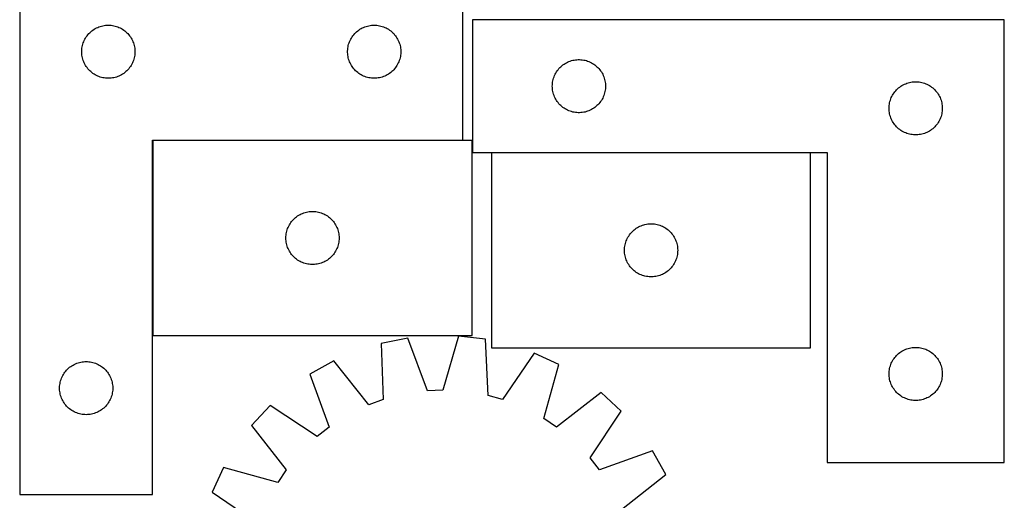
# Model space of a CAD drawing. Header units: millimetres. Extents: x 7 to 1493, y 7 to 2993.
# Tile 6 of 13: x 7 to 562, y 2411 to 2682. Entities that reach past the tile are written whole.
import ezdxf

# ---------------------------------------------------------------- set-up
doc = ezdxf.new("R2010")
doc.units = ezdxf.units.MM
doc.layers.add('COMMON', color=5, linetype='CONTINUOUS', true_color=0x0000ff)
doc.layers.add('CUT', color=7, linetype='CONTINUOUS', true_color=0x000000)

msp = doc.modelspace()

# ---------------------------------------------------------------- linework, layer by layer
at = {"layer": 'COMMON'}
for p, q in [((81.739088, 2613.675116), (81.739088, 2503.675116)), ((256.639088, 2613.775117), (81.839089, 2613.775117)), ((452.870665, 2606.811445), (272.870665, 2606.811445))]:
    msp.add_line(p, q, dxfattribs=at)
at = {"layer": 'CUT'}
for p, q in [((6.639088, 2713.875117), (6.639088, 2413.875117)), ((256.639088, 2613.875117), (256.639088, 2713.875117)), ((49.932681, 2677.292423), (50.632279, 2677.61987)), ((50.632279, 2677.61987), (51.347807, 2677.910869)), ((51.347807, 2677.910869), (52.077365, 2678.164647)), ((52.077365, 2678.164647), (52.819021, 2678.380533)), ((52.819021, 2678.380533), (53.570807, 2678.557952)), ((53.570807, 2678.557952), (54.330729, 2678.696435)), ((54.330729, 2678.696435), (55.096773, 2678.795615)), ((55.096773, 2678.795615), (55.866907, 2678.855228)), ((55.866907, 2678.855228), (56.639088, 2678.875117)), ((56.639088, 2678.875117), (57.411269, 2678.855228)), ((57.411269, 2678.855228), (58.181403, 2678.795615)), ((58.181403, 2678.795615), (58.947446, 2678.696435)), ((58.947446, 2678.696435), (59.707369, 2678.557952)), ((59.707369, 2678.557952), (60.459155, 2678.380533)), ((60.459155, 2678.380533), (61.20081, 2678.164647)), ((61.20081, 2678.164647), (61.930369, 2677.910869)), ((61.930369, 2677.910869), (62.645896, 2677.61987)), ((62.645896, 2677.61987), (63.345495, 2677.292423)), ((199.932681, 2677.292423), (200.632279, 2677.61987)), ((200.632279, 2677.61987), (201.347807, 2677.910869)), ((201.347807, 2677.910869), (202.077365, 2678.164647)), ((202.077365, 2678.164647), (202.819021, 2678.380533)), ((202.819021, 2678.380533), (203.570807, 2678.557952)), ((203.570807, 2678.557952), (204.330729, 2678.696435)), ((204.330729, 2678.696435), (205.096773, 2678.795615)), ((205.096773, 2678.795615), (205.866907, 2678.855228)), ((205.866907, 2678.855228), (206.639088, 2678.875117)), ((206.639088, 2678.875117), (207.411269, 2678.855228)), ((207.411269, 2678.855228), (208.181403, 2678.795615)), ((208.181403, 2678.795615), (208.947446, 2678.696435)), ((208.947446, 2678.696435), (209.707369, 2678.557952)), ((209.707369, 2678.557952), (210.459155, 2678.380533)), ((210.459155, 2678.380533), (211.20081, 2678.164647)), ((211.20081, 2678.164647), (211.930369, 2677.910869)), ((211.930369, 2677.910869), (212.645896, 2677.61987)), ((212.645896, 2677.61987), (213.345495, 2677.292423)), ((562.143976, 2681.911445), (262.143976, 2681.911445)), ((262.143976, 2681.911445), (262.143976, 2606.911445)), ((562.143976, 2431.911445), (562.143976, 2681.911445)), ((43.779368, 2671.597009), (44.193933, 2672.248773)), ((44.193933, 2672.248773), (44.641499, 2672.878331)), ((44.641499, 2672.878331), (45.120881, 2673.484014)), ((45.120881, 2673.484014), (45.630807, 2674.064217)), ((45.630807, 2674.064217), (46.169926, 2674.6174)), ((46.169926, 2674.6174), (46.736806, 2675.142096)), ((46.736806, 2675.142096), (47.329946, 2675.636914)), ((47.329946, 2675.636914), (47.947771, 2676.100542)), ((47.947771, 2676.100542), (48.588645, 2676.53175)), ((48.588645, 2676.53175), (49.250867, 2676.929395)), ((49.250867, 2676.929395), (49.932681, 2677.292423)), ((63.345495, 2677.292423), (64.027309, 2676.929395)), ((64.027309, 2676.929395), (64.689531, 2676.53175)), ((64.689531, 2676.53175), (65.330404, 2676.100542)), ((65.330404, 2676.100542), (65.94823, 2675.636914)), ((65.94823, 2675.636914), (66.54137, 2675.142096)), ((66.54137, 2675.142096), (67.10825, 2674.6174)), ((67.10825, 2674.6174), (67.647368, 2674.064217)), ((67.647368, 2674.064217), (68.157295, 2673.484014)), ((68.157295, 2673.484014), (68.636677, 2672.878331)), ((68.636677, 2672.878331), (69.084243, 2672.248773)), ((69.084243, 2672.248773), (69.498807, 2671.597009)), ((193.779368, 2671.597009), (194.193933, 2672.248773)), ((194.193933, 2672.248773), (194.641499, 2672.878331)), ((194.641499, 2672.878331), (195.120881, 2673.484014)), ((195.120881, 2673.484014), (195.630807, 2674.064217)), ((195.630807, 2674.064217), (196.169926, 2674.6174)), ((196.169926, 2674.6174), (196.736806, 2675.142096)), ((196.736806, 2675.142096), (197.329946, 2675.636914)), ((197.329946, 2675.636914), (197.947771, 2676.100542)), ((197.947771, 2676.100542), (198.588645, 2676.53175)), ((198.588645, 2676.53175), (199.250867, 2676.929395)), ((199.250867, 2676.929395), (199.932681, 2677.292423)), ((213.345495, 2677.292423), (214.027309, 2676.929395)), ((214.027309, 2676.929395), (214.689531, 2676.53175)), ((214.689531, 2676.53175), (215.330404, 2676.100542)), ((215.330404, 2676.100542), (215.94823, 2675.636914)), ((215.94823, 2675.636914), (216.54137, 2675.142096)), ((216.54137, 2675.142096), (217.10825, 2674.6174)), ((217.10825, 2674.6174), (217.647368, 2674.064217)), ((217.647368, 2674.064217), (218.157295, 2673.484014)), ((218.157295, 2673.484014), (218.636677, 2672.878331)), ((218.636677, 2672.878331), (219.084243, 2672.248773)), ((219.084243, 2672.248773), (219.498807, 2671.597009)), ((41.763248, 2665.801092), (41.882119, 2666.564328)), ((41.882119, 2666.564328), (42.040122, 2667.320433)), ((42.040122, 2667.320433), (42.23684, 2668.067401)), ((42.23684, 2668.067401), (42.471749, 2668.803253)), ((42.471749, 2668.803253), (42.744228, 2669.526035)), ((42.744228, 2669.526035), (43.053554, 2670.233833)), ((43.053554, 2670.233833), (43.398906, 2670.924768)), ((43.398906, 2670.924768), (43.779368, 2671.597009)), ((69.498807, 2671.597009), (69.87927, 2670.924768)), ((69.87927, 2670.924768), (70.224622, 2670.233833)), ((70.224622, 2670.233833), (70.533947, 2669.526035)), ((70.533947, 2669.526035), (70.806426, 2668.803253)), ((70.806426, 2668.803253), (71.041336, 2668.067401)), ((71.041336, 2668.067401), (71.238053, 2667.320433)), ((71.238053, 2667.320433), (71.396057, 2666.564328)), ((71.396057, 2666.564328), (71.514928, 2665.801092)), ((191.763248, 2665.801092), (191.882119, 2666.564328)), ((191.882119, 2666.564328), (192.040122, 2667.320433)), ((192.040122, 2667.320433), (192.23684, 2668.067401)), ((192.23684, 2668.067401), (192.471749, 2668.803253)), ((192.471749, 2668.803253), (192.744228, 2669.526035)), ((192.744228, 2669.526035), (193.053554, 2670.233833)), ((193.053554, 2670.233833), (193.398906, 2670.924768)), ((193.398906, 2670.924768), (193.779368, 2671.597009)), ((219.498807, 2671.597009), (219.87927, 2670.924768)), ((219.87927, 2670.924768), (220.224622, 2670.233833)), ((220.224622, 2670.233833), (220.533947, 2669.526035)), ((220.533947, 2669.526035), (220.806426, 2668.803253)), ((220.806426, 2668.803253), (221.041336, 2668.067401)), ((221.041336, 2668.067401), (221.238053, 2667.320433)), ((221.238053, 2667.320433), (221.396057, 2666.564328)), ((221.396057, 2666.564328), (221.514928, 2665.801092)), ((41.644061, 2664.261335), (41.683825, 2665.032749)), ((41.644061, 2663.488898), (41.644061, 2664.261335)), ((41.683825, 2662.717485), (41.644061, 2663.488898)), ((41.683825, 2665.032749), (41.763248, 2665.801092)), ((41.763248, 2661.949141), (41.683825, 2662.717485)), ((41.882119, 2661.185905), (41.763248, 2661.949141)), ((42.040122, 2660.429801), (41.882119, 2661.185905)), ((71.396057, 2661.185905), (71.238053, 2660.429801)), ((71.514928, 2661.949141), (71.396057, 2661.185905)), ((71.514928, 2665.801092), (71.594351, 2665.032749)), ((71.594351, 2662.717485), (71.514928, 2661.949141)), ((71.594351, 2665.032749), (71.634115, 2664.261335)), ((71.634115, 2663.488898), (71.594351, 2662.717485)), ((71.634115, 2664.261335), (71.634115, 2663.488898)), ((191.644061, 2664.261335), (191.683825, 2665.032749)), ((191.644061, 2663.488898), (191.644061, 2664.261335)), ((191.683825, 2662.717485), (191.644061, 2663.488898)), ((191.683825, 2665.032749), (191.763248, 2665.801092)), ((191.763248, 2661.949141), (191.683825, 2662.717485)), ((191.882119, 2661.185905), (191.763248, 2661.949141)), ((192.040122, 2660.429801), (191.882119, 2661.185905)), ((221.396057, 2661.185905), (221.238053, 2660.429801)), ((221.514928, 2661.949141), (221.396057, 2661.185905)), ((221.514928, 2665.801092), (221.594351, 2665.032749)), ((221.594351, 2662.717485), (221.514928, 2661.949141)), ((221.594351, 2665.032749), (221.634115, 2664.261335)), ((221.634115, 2663.488898), (221.594351, 2662.717485)), ((221.634115, 2664.261335), (221.634115, 2663.488898)), ((42.23684, 2659.682832), (42.040122, 2660.429801)), ((42.471749, 2658.946981), (42.23684, 2659.682832)), ((42.744228, 2658.224198), (42.471749, 2658.946981)), ((43.053554, 2657.516401), (42.744228, 2658.224198)), ((43.398906, 2656.825466), (43.053554, 2657.516401)), ((43.779368, 2656.153225), (43.398906, 2656.825466)), ((44.193933, 2655.501461), (43.779368, 2656.153225)), ((44.641499, 2654.871903), (44.193933, 2655.501461)), ((69.084243, 2655.501461), (68.636677, 2654.871903)), ((69.498807, 2656.153225), (69.084243, 2655.501461)), ((69.87927, 2656.825466), (69.498807, 2656.153225)), ((70.224622, 2657.516401), (69.87927, 2656.825466)), ((70.533947, 2658.224198), (70.224622, 2657.516401)), ((70.806426, 2658.946981), (70.533947, 2658.224198)), ((71.041336, 2659.682832), (70.806426, 2658.946981)), ((71.238053, 2660.429801), (71.041336, 2659.682832)), ((192.23684, 2659.682832), (192.040122, 2660.429801)), ((192.471749, 2658.946981), (192.23684, 2659.682832)), ((192.744228, 2658.224198), (192.471749, 2658.946981)), ((193.053554, 2657.516401), (192.744228, 2658.224198)), ((193.398906, 2656.825466), (193.053554, 2657.516401)), ((193.779368, 2656.153225), (193.398906, 2656.825466)), ((194.193933, 2655.501461), (193.779368, 2656.153225)), ((194.641499, 2654.871903), (194.193933, 2655.501461)), ((219.084243, 2655.501461), (218.636677, 2654.871903)), ((219.498807, 2656.153225), (219.084243, 2655.501461)), ((219.87927, 2656.825466), (219.498807, 2656.153225)), ((220.224622, 2657.516401), (219.87927, 2656.825466)), ((220.533947, 2658.224198), (220.224622, 2657.516401)), ((220.806426, 2658.946981), (220.533947, 2658.224198)), ((221.041336, 2659.682832), (220.806426, 2658.946981)), ((221.238053, 2660.429801), (221.041336, 2659.682832)), ((311.401693, 2654.880607), (311.954876, 2655.419725)), ((311.954876, 2655.419725), (312.535078, 2655.929651)), ((312.535078, 2655.929651), (313.140762, 2656.409033)), ((313.140762, 2656.409033), (313.77032, 2656.8566)), ((313.77032, 2656.8566), (314.422084, 2657.271164)), ((314.422084, 2657.271164), (315.094325, 2657.651627)), ((315.094325, 2657.651627), (315.78526, 2657.996979)), ((315.78526, 2657.996979), (316.493058, 2658.306304)), ((316.493058, 2658.306304), (317.21584, 2658.578783)), ((317.21584, 2658.578783), (317.951691, 2658.813693)), ((317.951691, 2658.813693), (318.69866, 2659.01041)), ((318.69866, 2659.01041), (319.454765, 2659.168414)), ((319.454765, 2659.168414), (320.218001, 2659.287285)), ((320.218001, 2659.287285), (320.986344, 2659.366708)), ((320.986344, 2659.366708), (321.757757, 2659.406472)), ((321.757757, 2659.406472), (322.530195, 2659.406472)), ((322.530195, 2659.406472), (323.301608, 2659.366708)), ((323.301608, 2659.366708), (324.069951, 2659.287285)), ((324.069951, 2659.287285), (324.833187, 2659.168414)), ((324.833187, 2659.168414), (325.589292, 2659.01041)), ((325.589292, 2659.01041), (326.33626, 2658.813693)), ((326.33626, 2658.813693), (327.072112, 2658.578783)), ((327.072112, 2658.578783), (327.794894, 2658.306304)), ((327.794894, 2658.306304), (328.502692, 2657.996979)), ((328.502692, 2657.996979), (329.193627, 2657.651627)), ((329.193627, 2657.651627), (329.865868, 2657.271164)), ((329.865868, 2657.271164), (330.517632, 2656.8566)), ((330.517632, 2656.8566), (331.14719, 2656.409033)), ((331.14719, 2656.409033), (331.752874, 2655.929651)), ((331.752874, 2655.929651), (332.333076, 2655.419725)), ((332.333076, 2655.419725), (332.886259, 2654.880607)), ((45.120881, 2654.266219), (44.641499, 2654.871903)), ((45.630807, 2653.686017), (45.120881, 2654.266219)), ((46.169926, 2653.132834), (45.630807, 2653.686017)), ((46.736806, 2652.608138), (46.169926, 2653.132834)), ((47.329946, 2652.11332), (46.736806, 2652.608138)), ((47.947771, 2651.649692), (47.329946, 2652.11332)), ((48.588645, 2651.218483), (47.947771, 2651.649692)), ((49.250867, 2650.820838), (48.588645, 2651.218483)), ((49.932681, 2650.457811), (49.250867, 2650.820838)), ((50.632279, 2650.130363), (49.932681, 2650.457811)), ((51.347807, 2649.839364), (50.632279, 2650.130363)), ((52.077365, 2649.585586), (51.347807, 2649.839364)), ((61.930369, 2649.839364), (61.20081, 2649.585586)), ((62.645896, 2650.130363), (61.930369, 2649.839364)), ((63.345495, 2650.457811), (62.645896, 2650.130363)), ((64.027309, 2650.820838), (63.345495, 2650.457811)), ((64.689531, 2651.218483), (64.027309, 2650.820838)), ((65.330404, 2651.649692), (64.689531, 2651.218483)), ((65.94823, 2652.11332), (65.330404, 2651.649692)), ((66.54137, 2652.608138), (65.94823, 2652.11332)), ((67.10825, 2653.132834), (66.54137, 2652.608138)), ((67.647368, 2653.686017), (67.10825, 2653.132834)), ((68.157295, 2654.266219), (67.647368, 2653.686017)), ((68.636677, 2654.871903), (68.157295, 2654.266219)), ((195.120881, 2654.266219), (194.641499, 2654.871903)), ((195.630807, 2653.686017), (195.120881, 2654.266219)), ((196.169926, 2653.132834), (195.630807, 2653.686017)), ((196.736806, 2652.608138), (196.169926, 2653.132834)), ((197.329946, 2652.11332), (196.736806, 2652.608138)), ((197.947771, 2651.649692), (197.329946, 2652.11332)), ((198.588645, 2651.218483), (197.947771, 2651.649692)), ((199.250867, 2650.820838), (198.588645, 2651.218483)), ((199.932681, 2650.457811), (199.250867, 2650.820838)), ((200.632279, 2650.130363), (199.932681, 2650.457811)), ((201.347807, 2649.839364), (200.632279, 2650.130363)), ((202.077365, 2649.585586), (201.347807, 2649.839364)), ((211.930369, 2649.839364), (211.20081, 2649.585586)), ((212.645896, 2650.130363), (211.930369, 2649.839364)), ((213.345495, 2650.457811), (212.645896, 2650.130363)), ((214.027309, 2650.820838), (213.345495, 2650.457811)), ((214.689531, 2651.218483), (214.027309, 2650.820838)), ((215.330404, 2651.649692), (214.689531, 2651.218483)), ((215.94823, 2652.11332), (215.330404, 2651.649692)), ((216.54137, 2652.608138), (215.94823, 2652.11332)), ((217.10825, 2653.132834), (216.54137, 2652.608138)), ((217.647368, 2653.686017), (217.10825, 2653.132834)), ((218.157295, 2654.266219), (217.647368, 2653.686017)), ((218.636677, 2654.871903), (218.157295, 2654.266219)), ((308.108224, 2649.702726), (308.399222, 2650.418253)), ((308.399222, 2650.418253), (308.72667, 2651.117852)), ((308.72667, 2651.117852), (309.089697, 2651.799666)), ((309.089697, 2651.799666), (309.487343, 2652.461888)), ((309.487343, 2652.461888), (309.918551, 2653.102761)), ((309.918551, 2653.102761), (310.382179, 2653.720587)), ((310.382179, 2653.720587), (310.876997, 2654.313726)), ((310.876997, 2654.313726), (311.401693, 2654.880607)), ((332.886259, 2654.880607), (333.410955, 2654.313726)), ((333.410955, 2654.313726), (333.905773, 2653.720587)), ((333.905773, 2653.720587), (334.369401, 2653.102761)), ((334.369401, 2653.102761), (334.800609, 2652.461888)), ((334.800609, 2652.461888), (335.198255, 2651.799666)), ((335.198255, 2651.799666), (335.561282, 2651.117852)), ((335.561282, 2651.117852), (335.888729, 2650.418253)), ((335.888729, 2650.418253), (336.179728, 2649.702726)), ((52.819021, 2649.369701), (52.077365, 2649.585586)), ((53.570807, 2649.192282), (52.819021, 2649.369701)), ((54.330729, 2649.053798), (53.570807, 2649.192282)), ((55.096773, 2648.954619), (54.330729, 2649.053798)), ((55.866907, 2648.895005), (55.096773, 2648.954619)), ((56.639088, 2648.875117), (55.866907, 2648.895005)), ((57.411269, 2648.895005), (56.639088, 2648.875117)), ((58.181403, 2648.954619), (57.411269, 2648.895005)), ((58.947446, 2649.053798), (58.181403, 2648.954619)), ((59.707369, 2649.192282), (58.947446, 2649.053798)), ((60.459155, 2649.369701), (59.707369, 2649.192282)), ((61.20081, 2649.585586), (60.459155, 2649.369701)), ((202.819021, 2649.369701), (202.077365, 2649.585586)), ((203.570807, 2649.192282), (202.819021, 2649.369701)), ((204.330729, 2649.053798), (203.570807, 2649.192282)), ((205.096773, 2648.954619), (204.330729, 2649.053798)), ((205.866907, 2648.895005), (205.096773, 2648.954619)), ((206.639088, 2648.875117), (205.866907, 2648.895005)), ((207.411269, 2648.895005), (206.639088, 2648.875117)), ((208.181403, 2648.954619), (207.411269, 2648.895005)), ((208.947446, 2649.053798), (208.181403, 2648.954619)), ((209.707369, 2649.192282), (208.947446, 2649.053798)), ((210.459155, 2649.369701), (209.707369, 2649.192282)), ((211.20081, 2649.585586), (210.459155, 2649.369701)), ((307.143976, 2644.411445), (307.163865, 2645.183626)), ((307.163865, 2643.639263), (307.143976, 2644.411445)), ((307.163865, 2645.183626), (307.223478, 2645.95376)), ((307.223478, 2645.95376), (307.322657, 2646.719803)), ((307.322657, 2646.719803), (307.461141, 2647.479726)), ((307.461141, 2647.479726), (307.63856, 2648.231511)), ((307.63856, 2648.231511), (307.854445, 2648.973167)), ((307.854445, 2648.973167), (308.108224, 2649.702726)), ((336.179728, 2649.702726), (336.433507, 2648.973167)), ((336.433507, 2648.973167), (336.649392, 2648.231511)), ((336.649392, 2648.231511), (336.826811, 2647.479726)), ((336.826811, 2647.479726), (336.965294, 2646.719803)), ((336.965294, 2646.719803), (337.064474, 2645.95376)), ((337.064474, 2645.95376), (337.124087, 2645.183626)), ((337.124087, 2645.183626), (337.143976, 2644.411445)), ((337.143976, 2644.411445), (337.124087, 2643.639263)), ((503.140762, 2643.909033), (503.77032, 2644.3566)), ((503.77032, 2644.3566), (504.422084, 2644.771164)), ((504.422084, 2644.771164), (505.094325, 2645.151627)), ((505.094325, 2645.151627), (505.78526, 2645.496979)), ((505.78526, 2645.496979), (506.493058, 2645.806304)), ((506.493058, 2645.806304), (507.21584, 2646.078783)), ((507.21584, 2646.078783), (507.951691, 2646.313693)), ((507.951691, 2646.313693), (508.69866, 2646.51041)), ((508.69866, 2646.51041), (509.454765, 2646.668414)), ((509.454765, 2646.668414), (510.218001, 2646.787285)), ((510.218001, 2646.787285), (510.986344, 2646.866708)), ((510.986344, 2646.866708), (511.757757, 2646.906472)), ((511.757757, 2646.906472), (512.530195, 2646.906472)), ((512.530195, 2646.906472), (513.301608, 2646.866708)), ((513.301608, 2646.866708), (514.069951, 2646.787285)), ((514.069951, 2646.787285), (514.833187, 2646.668414)), ((514.833187, 2646.668414), (515.589292, 2646.51041)), ((515.589292, 2646.51041), (516.33626, 2646.313693)), ((516.33626, 2646.313693), (517.072112, 2646.078783)), ((517.072112, 2646.078783), (517.794894, 2645.806304)), ((517.794894, 2645.806304), (518.502692, 2645.496979)), ((518.502692, 2645.496979), (519.193627, 2645.151627)), ((519.193627, 2645.151627), (519.865868, 2644.771164)), ((519.865868, 2644.771164), (520.517632, 2644.3566)), ((520.517632, 2644.3566), (521.14719, 2643.909033)), ((307.223478, 2642.86913), (307.163865, 2643.639263)), ((307.322657, 2642.103086), (307.223478, 2642.86913)), ((307.461141, 2641.343164), (307.322657, 2642.103086)), ((307.63856, 2640.591378), (307.461141, 2641.343164)), ((307.854445, 2639.849722), (307.63856, 2640.591378)), ((308.108224, 2639.120163), (307.854445, 2639.849722)), ((308.399222, 2638.404636), (308.108224, 2639.120163)), ((336.179728, 2639.120163), (335.888729, 2638.404636)), ((336.433507, 2639.849722), (336.179728, 2639.120163)), ((336.649392, 2640.591378), (336.433507, 2639.849722)), ((336.826811, 2641.343164), (336.649392, 2640.591378)), ((336.965294, 2642.103086), (336.826811, 2641.343164)), ((337.064474, 2642.86913), (336.965294, 2642.103086)), ((337.124087, 2643.639263), (337.064474, 2642.86913)), ((498.72667, 2638.617852), (499.089697, 2639.299666)), ((499.089697, 2639.299666), (499.487343, 2639.961888)), ((499.487343, 2639.961888), (499.918551, 2640.602761)), ((499.918551, 2640.602761), (500.382179, 2641.220587)), ((500.382179, 2641.220587), (500.876997, 2641.813726)), ((500.876997, 2641.813726), (501.401693, 2642.380607)), ((501.401693, 2642.380607), (501.954876, 2642.919725)), ((501.954876, 2642.919725), (502.535078, 2643.429651)), ((502.535078, 2643.429651), (503.140762, 2643.909033)), ((521.14719, 2643.909033), (521.752874, 2643.429651)), ((521.752874, 2643.429651), (522.333076, 2642.919725)), ((522.333076, 2642.919725), (522.886259, 2642.380607)), ((522.886259, 2642.380607), (523.410955, 2641.813726)), ((523.410955, 2641.813726), (523.905773, 2641.220587)), ((523.905773, 2641.220587), (524.369401, 2640.602761)), ((524.369401, 2640.602761), (524.800609, 2639.961888)), ((524.800609, 2639.961888), (525.198255, 2639.299666)), ((525.198255, 2639.299666), (525.561282, 2638.617852)), ((308.72667, 2637.705038), (308.399222, 2638.404636)), ((309.089697, 2637.023224), (308.72667, 2637.705038)), ((309.487343, 2636.361002), (309.089697, 2637.023224)), ((309.918551, 2635.720128), (309.487343, 2636.361002)), ((310.382179, 2635.102302), (309.918551, 2635.720128)), ((310.876997, 2634.509163), (310.382179, 2635.102302)), ((311.401693, 2633.942282), (310.876997, 2634.509163)), ((311.954876, 2633.403164), (311.401693, 2633.942282)), ((312.535078, 2632.893238), (311.954876, 2633.403164)), ((332.333076, 2633.403164), (331.752874, 2632.893238)), ((332.886259, 2633.942282), (332.333076, 2633.403164)), ((333.410955, 2634.509163), (332.886259, 2633.942282)), ((333.905773, 2635.102302), (333.410955, 2634.509163)), ((334.369401, 2635.720128), (333.905773, 2635.102302)), ((334.800609, 2636.361002), (334.369401, 2635.720128)), ((335.198255, 2637.023224), (334.800609, 2636.361002)), ((335.561282, 2637.705038), (335.198255, 2637.023224)), ((335.888729, 2638.404636), (335.561282, 2637.705038)), ((497.163865, 2632.683626), (497.223478, 2633.45376)), ((497.223478, 2633.45376), (497.322657, 2634.219803)), ((497.322657, 2634.219803), (497.461141, 2634.979726)), ((497.461141, 2634.979726), (497.63856, 2635.731511)), ((497.63856, 2635.731511), (497.854445, 2636.473167)), ((497.854445, 2636.473167), (498.108224, 2637.202726)), ((498.108224, 2637.202726), (498.399222, 2637.918253)), ((498.399222, 2637.918253), (498.72667, 2638.617852)), ((525.561282, 2638.617852), (525.888729, 2637.918253)), ((525.888729, 2637.918253), (526.179728, 2637.202726)), ((526.179728, 2637.202726), (526.433507, 2636.473167)), ((526.433507, 2636.473167), (526.649392, 2635.731511)), ((526.649392, 2635.731511), (526.826811, 2634.979726)), ((526.826811, 2634.979726), (526.965294, 2634.219803)), ((526.965294, 2634.219803), (527.064474, 2633.45376)), ((527.064474, 2633.45376), (527.124087, 2632.683626)), ((313.140762, 2632.413856), (312.535078, 2632.893238)), ((313.77032, 2631.966289), (313.140762, 2632.413856)), ((314.422084, 2631.551725), (313.77032, 2631.966289)), ((315.094325, 2631.171263), (314.422084, 2631.551725)), ((315.78526, 2630.825911), (315.094325, 2631.171263)), ((316.493058, 2630.516585), (315.78526, 2630.825911)), ((317.21584, 2630.244106), (316.493058, 2630.516585)), ((317.951691, 2630.009197), (317.21584, 2630.244106)), ((318.69866, 2629.812479), (317.951691, 2630.009197)), ((319.454765, 2629.654475), (318.69866, 2629.812479)), ((320.218001, 2629.535605), (319.454765, 2629.654475)), ((320.986344, 2629.456182), (320.218001, 2629.535605)), ((321.757757, 2629.416418), (320.986344, 2629.456182)), ((322.530195, 2629.416418), (321.757757, 2629.416418)), ((323.301608, 2629.456182), (322.530195, 2629.416418)), ((324.069951, 2629.535605), (323.301608, 2629.456182)), ((324.833187, 2629.654475), (324.069951, 2629.535605)), ((325.589292, 2629.812479), (324.833187, 2629.654475)), ((326.33626, 2630.009197), (325.589292, 2629.812479)), ((327.072112, 2630.244106), (326.33626, 2630.009197)), ((327.794894, 2630.516585), (327.072112, 2630.244106)), ((328.502692, 2630.825911), (327.794894, 2630.516585)), ((329.193627, 2631.171263), (328.502692, 2630.825911)), ((329.865868, 2631.551725), (329.193627, 2631.171263)), ((330.517632, 2631.966289), (329.865868, 2631.551725)), ((331.14719, 2632.413856), (330.517632, 2631.966289)), ((331.752874, 2632.893238), (331.14719, 2632.413856)), ((497.143976, 2631.911445), (497.163865, 2632.683626)), ((497.163865, 2631.139263), (497.143976, 2631.911445)), ((497.223478, 2630.36913), (497.163865, 2631.139263)), ((497.322657, 2629.603086), (497.223478, 2630.36913)), ((497.461141, 2628.843164), (497.322657, 2629.603086)), ((497.63856, 2628.091378), (497.461141, 2628.843164)), ((497.854445, 2627.349722), (497.63856, 2628.091378)), ((526.649392, 2628.091378), (526.433507, 2627.349722)), ((526.826811, 2628.843164), (526.649392, 2628.091378)), ((526.965294, 2629.603086), (526.826811, 2628.843164)), ((527.064474, 2630.36913), (526.965294, 2629.603086)), ((527.124087, 2631.139263), (527.064474, 2630.36913)), ((527.124087, 2632.683626), (527.143976, 2631.911445)), ((527.143976, 2631.911445), (527.124087, 2631.139263)), ((498.108224, 2626.620163), (497.854445, 2627.349722)), ((498.399222, 2625.904636), (498.108224, 2626.620163)), ((498.72667, 2625.205038), (498.399222, 2625.904636)), ((499.089697, 2624.523224), (498.72667, 2625.205038)), ((499.487343, 2623.861002), (499.089697, 2624.523224)), ((499.918551, 2623.220128), (499.487343, 2623.861002)), ((500.382179, 2622.602302), (499.918551, 2623.220128)), ((500.876997, 2622.009163), (500.382179, 2622.602302)), ((501.401693, 2621.442282), (500.876997, 2622.009163)), ((523.410955, 2622.009163), (522.886259, 2621.442282)), ((523.905773, 2622.602302), (523.410955, 2622.009163)), ((524.369401, 2623.220128), (523.905773, 2622.602302)), ((524.800609, 2623.861002), (524.369401, 2623.220128)), ((525.198255, 2624.523224), (524.800609, 2623.861002)), ((525.561282, 2625.205038), (525.198255, 2624.523224)), ((525.888729, 2625.904636), (525.561282, 2625.205038)), ((526.179728, 2626.620163), (525.888729, 2625.904636)), ((526.433507, 2627.349722), (526.179728, 2626.620163)), ((501.954876, 2620.903164), (501.401693, 2621.442282)), ((502.535078, 2620.393238), (501.954876, 2620.903164)), ((503.140762, 2619.913856), (502.535078, 2620.393238)), ((503.77032, 2619.466289), (503.140762, 2619.913856)), ((504.422084, 2619.051725), (503.77032, 2619.466289)), ((505.094325, 2618.671263), (504.422084, 2619.051725)), ((505.78526, 2618.325911), (505.094325, 2618.671263)), ((506.493058, 2618.016585), (505.78526, 2618.325911)), ((507.21584, 2617.744106), (506.493058, 2618.016585)), ((507.951691, 2617.509197), (507.21584, 2617.744106)), ((508.69866, 2617.312479), (507.951691, 2617.509197)), ((509.454765, 2617.154475), (508.69866, 2617.312479)), ((510.218001, 2617.035605), (509.454765, 2617.154475)), ((510.986344, 2616.956182), (510.218001, 2617.035605)), ((511.757757, 2616.916418), (510.986344, 2616.956182)), ((512.530195, 2616.916418), (511.757757, 2616.916418)), ((513.301608, 2616.956182), (512.530195, 2616.916418)), ((514.069951, 2617.035605), (513.301608, 2616.956182)), ((514.833187, 2617.154475), (514.069951, 2617.035605)), ((515.589292, 2617.312479), (514.833187, 2617.154475)), ((516.33626, 2617.509197), (515.589292, 2617.312479)), ((517.072112, 2617.744106), (516.33626, 2617.509197)), ((517.794894, 2618.016585), (517.072112, 2617.744106)), ((518.502692, 2618.325911), (517.794894, 2618.016585)), ((519.193627, 2618.671263), (518.502692, 2618.325911)), ((519.865868, 2619.051725), (519.193627, 2618.671263)), ((520.517632, 2619.466289), (519.865868, 2619.051725)), ((521.14719, 2619.913856), (520.517632, 2619.466289)), ((521.752874, 2620.393238), (521.14719, 2619.913856)), ((522.333076, 2620.903164), (521.752874, 2620.393238)), ((522.886259, 2621.442282), (522.333076, 2620.903164)), ((81.639088, 2413.875117), (81.639088, 2613.875117)), ((81.639088, 2613.875117), (256.639088, 2613.875117)), ((261.839089, 2613.675116), (81.839089, 2613.675116)), ((81.839089, 2613.675116), (81.839089, 2503.675116)), ((261.839089, 2503.675116), (261.839089, 2613.675116)), ((262.143976, 2606.911445), (462.143976, 2606.911445)), ((452.870665, 2606.711444), (272.870665, 2606.711444)), ((272.870665, 2606.711444), (272.870665, 2496.711444)), ((452.870665, 2496.711444), (452.870665, 2606.711444)), ((462.143976, 2606.911445), (462.143976, 2431.911445)), ((164.789438, 2571.915298), (165.480373, 2572.26065)), ((165.480373, 2572.26065), (166.18817, 2572.569975)), ((166.18817, 2572.569975), (166.910953, 2572.842454)), ((166.910953, 2572.842454), (167.646804, 2573.077364)), ((167.646804, 2573.077364), (168.393773, 2573.274081)), ((168.393773, 2573.274081), (169.149877, 2573.432085)), ((169.149877, 2573.432085), (169.913114, 2573.550956)), ((169.913114, 2573.550956), (170.681457, 2573.630379)), ((170.681457, 2573.630379), (171.45287, 2573.670143)), ((171.45287, 2573.670143), (172.225308, 2573.670143)), ((172.225308, 2573.670143), (172.996721, 2573.630379)), ((172.996721, 2573.630379), (173.765064, 2573.550956)), ((173.765064, 2573.550956), (174.5283, 2573.432085)), ((174.5283, 2573.432085), (175.284405, 2573.274081)), ((175.284405, 2573.274081), (176.031373, 2573.077364)), ((176.031373, 2573.077364), (176.767225, 2572.842454)), ((176.767225, 2572.842454), (177.490007, 2572.569975)), ((177.490007, 2572.569975), (178.197805, 2572.26065)), ((178.197805, 2572.26065), (178.88874, 2571.915298)), ((158.78481, 2566.063337), (159.182455, 2566.725559)), ((159.182455, 2566.725559), (159.613664, 2567.366432)), ((159.613664, 2567.366432), (160.077292, 2567.984258)), ((160.077292, 2567.984258), (160.57211, 2568.577398)), ((160.57211, 2568.577398), (161.096806, 2569.144278)), ((161.096806, 2569.144278), (161.649989, 2569.683396)), ((161.649989, 2569.683396), (162.230191, 2570.193322)), ((162.230191, 2570.193322), (162.835875, 2570.672704)), ((162.835875, 2570.672704), (163.465433, 2571.120271)), ((163.465433, 2571.120271), (164.117197, 2571.534835)), ((164.117197, 2571.534835), (164.789438, 2571.915298)), ((178.88874, 2571.915298), (179.560981, 2571.534835)), ((179.560981, 2571.534835), (180.212745, 2571.120271)), ((180.212745, 2571.120271), (180.842303, 2570.672704)), ((180.842303, 2570.672704), (181.447987, 2570.193322)), ((181.447987, 2570.193322), (182.028189, 2569.683396)), ((182.028189, 2569.683396), (182.581372, 2569.144278)), ((182.581372, 2569.144278), (183.106068, 2568.577398)), ((183.106068, 2568.577398), (183.600886, 2567.984258)), ((183.600886, 2567.984258), (184.064514, 2567.366432)), ((184.064514, 2567.366432), (184.495722, 2566.725559)), ((184.495722, 2566.725559), (184.893367, 2566.063337)), ((359.425349, 2566.310409), (360.181454, 2566.468413)), ((360.181454, 2566.468413), (360.94469, 2566.587284)), ((360.94469, 2566.587284), (361.713033, 2566.666707)), ((361.713033, 2566.666707), (362.484446, 2566.706471)), ((362.484446, 2566.706471), (363.256884, 2566.706471)), ((363.256884, 2566.706471), (364.028297, 2566.666707)), ((364.028297, 2566.666707), (364.79664, 2566.587284)), ((364.79664, 2566.587284), (365.559877, 2566.468413)), ((365.559877, 2566.468413), (366.315981, 2566.310409)), ((156.918591, 2560.217431), (157.01777, 2560.983474)), ((157.01777, 2560.983474), (157.156254, 2561.743397)), ((157.156254, 2561.743397), (157.333673, 2562.495183)), ((157.333673, 2562.495183), (157.549558, 2563.236838)), ((157.549558, 2563.236838), (157.803337, 2563.966397)), ((157.803337, 2563.966397), (158.094335, 2564.681924)), ((158.094335, 2564.681924), (158.421783, 2565.381523)), ((158.421783, 2565.381523), (158.78481, 2566.063337)), ((184.893367, 2566.063337), (185.256395, 2565.381523)), ((185.256395, 2565.381523), (185.583842, 2564.681924)), ((185.583842, 2564.681924), (185.874841, 2563.966397)), ((185.874841, 2563.966397), (186.12862, 2563.236838)), ((186.12862, 2563.236838), (186.344505, 2562.495183)), ((186.344505, 2562.495183), (186.521924, 2561.743397)), ((186.521924, 2561.743397), (186.660407, 2560.983474)), ((186.660407, 2560.983474), (186.759587, 2560.217431)), ((350.64524, 2560.40276), (351.108868, 2561.020586)), ((351.108868, 2561.020586), (351.603686, 2561.613725)), ((351.603686, 2561.613725), (352.128382, 2562.180606)), ((352.128382, 2562.180606), (352.681565, 2562.719724)), ((352.681565, 2562.719724), (353.261767, 2563.22965)), ((353.261767, 2563.22965), (353.867451, 2563.709032)), ((353.867451, 2563.709032), (354.497009, 2564.156599)), ((354.497009, 2564.156599), (355.148773, 2564.571163)), ((355.148773, 2564.571163), (355.821014, 2564.951626)), ((355.821014, 2564.951626), (356.511949, 2565.296978)), ((356.511949, 2565.296978), (357.219747, 2565.606303)), ((357.219747, 2565.606303), (357.942529, 2565.878782)), ((357.942529, 2565.878782), (358.678381, 2566.113692)), ((358.678381, 2566.113692), (359.425349, 2566.310409)), ((366.315981, 2566.310409), (367.06295, 2566.113692)), ((367.06295, 2566.113692), (367.798801, 2565.878782)), ((367.798801, 2565.878782), (368.521584, 2565.606303)), ((368.521584, 2565.606303), (369.229381, 2565.296978)), ((369.229381, 2565.296978), (369.920316, 2564.951626)), ((369.920316, 2564.951626), (370.592557, 2564.571163)), ((370.592557, 2564.571163), (371.244321, 2564.156599)), ((371.244321, 2564.156599), (371.873879, 2563.709032)), ((371.873879, 2563.709032), (372.479563, 2563.22965)), ((372.479563, 2563.22965), (373.059765, 2562.719724)), ((373.059765, 2562.719724), (373.612948, 2562.180606)), ((373.612948, 2562.180606), (374.137644, 2561.613725)), ((374.137644, 2561.613725), (374.632462, 2561.020586)), ((374.632462, 2561.020586), (375.09609, 2560.40276)), ((156.839089, 2558.675116), (156.858977, 2559.447297)), ((156.858977, 2557.902934), (156.839089, 2558.675116)), ((156.858977, 2559.447297), (156.918591, 2560.217431)), ((156.918591, 2557.132801), (156.858977, 2557.902934)), ((157.01777, 2556.366757), (156.918591, 2557.132801)), ((157.156254, 2555.606835), (157.01777, 2556.366757)), ((157.333673, 2554.855049), (157.156254, 2555.606835)), ((186.521924, 2555.606835), (186.344505, 2554.855049)), ((186.660407, 2556.366757), (186.521924, 2555.606835)), ((186.759587, 2557.132801), (186.660407, 2556.366757)), ((186.759587, 2560.217431), (186.8192, 2559.447297)), ((186.8192, 2557.902934), (186.759587, 2557.132801)), ((186.8192, 2559.447297), (186.839089, 2558.675116)), ((186.839089, 2558.675116), (186.8192, 2557.902934)), ((348.18783, 2554.779725), (348.365249, 2555.53151)), ((348.365249, 2555.53151), (348.581134, 2556.273166)), ((348.581134, 2556.273166), (348.834913, 2557.002725)), ((348.834913, 2557.002725), (349.125912, 2557.718252)), ((349.125912, 2557.718252), (349.453359, 2558.417851)), ((349.453359, 2558.417851), (349.816387, 2559.099665)), ((349.816387, 2559.099665), (350.214032, 2559.761887)), ((350.214032, 2559.761887), (350.64524, 2560.40276)), ((375.09609, 2560.40276), (375.527299, 2559.761887)), ((375.527299, 2559.761887), (375.924944, 2559.099665)), ((375.924944, 2559.099665), (376.287971, 2558.417851)), ((376.287971, 2558.417851), (376.615419, 2557.718252)), ((376.615419, 2557.718252), (376.906417, 2557.002725)), ((376.906417, 2557.002725), (377.160196, 2556.273166)), ((377.160196, 2556.273166), (377.376081, 2555.53151)), ((377.376081, 2555.53151), (377.5535, 2554.779725)), ((157.549558, 2554.113393), (157.333673, 2554.855049)), ((157.803337, 2553.383834), (157.549558, 2554.113393)), ((158.094335, 2552.668307), (157.803337, 2553.383834)), ((158.421783, 2551.968709), (158.094335, 2552.668307)), ((158.78481, 2551.286895), (158.421783, 2551.968709)), ((159.182455, 2550.624673), (158.78481, 2551.286895)), ((159.613664, 2549.983799), (159.182455, 2550.624673)), ((160.077292, 2549.365974), (159.613664, 2549.983799)), ((184.064514, 2549.983799), (183.600886, 2549.365974)), ((184.495722, 2550.624673), (184.064514, 2549.983799)), ((184.893367, 2551.286895), (184.495722, 2550.624673)), ((185.256395, 2551.968709), (184.893367, 2551.286895)), ((185.583842, 2552.668307), (185.256395, 2551.968709)), ((185.874841, 2553.383834), (185.583842, 2552.668307)), ((186.12862, 2554.113393), (185.874841, 2553.383834)), ((186.344505, 2554.855049), (186.12862, 2554.113393)), ((347.870665, 2551.711444), (347.890554, 2552.483625)), ((347.890554, 2550.939262), (347.870665, 2551.711444)), ((347.890554, 2552.483625), (347.950167, 2553.253759)), ((347.950167, 2550.169129), (347.890554, 2550.939262)), ((347.950167, 2553.253759), (348.049347, 2554.019802)), ((348.049347, 2549.403085), (347.950167, 2550.169129)), ((348.049347, 2554.019802), (348.18783, 2554.779725)), ((377.5535, 2554.779725), (377.691984, 2554.019802)), ((377.691984, 2554.019802), (377.791163, 2553.253759)), ((377.791163, 2550.169129), (377.691984, 2549.403085)), ((377.791163, 2553.253759), (377.850777, 2552.483625)), ((377.850777, 2550.939262), (377.791163, 2550.169129)), ((377.850777, 2552.483625), (377.870665, 2551.711444)), ((377.870665, 2551.711444), (377.850777, 2550.939262)), ((160.57211, 2548.772834), (160.077292, 2549.365974)), ((161.096806, 2548.205953), (160.57211, 2548.772834)), ((161.649989, 2547.666835), (161.096806, 2548.205953)), ((162.230191, 2547.156909), (161.649989, 2547.666835)), ((162.835875, 2546.677527), (162.230191, 2547.156909)), ((163.465433, 2546.229961), (162.835875, 2546.677527)), ((164.117197, 2545.815396), (163.465433, 2546.229961)), ((164.789438, 2545.434934), (164.117197, 2545.815396)), ((165.480373, 2545.089582), (164.789438, 2545.434934)), ((166.18817, 2544.780256), (165.480373, 2545.089582)), ((166.910953, 2544.507777), (166.18817, 2544.780256)), ((167.646804, 2544.272868), (166.910953, 2544.507777)), ((168.393773, 2544.07615), (167.646804, 2544.272868)), ((176.031373, 2544.272868), (175.284405, 2544.07615)), ((176.767225, 2544.507777), (176.031373, 2544.272868)), ((177.490007, 2544.780256), (176.767225, 2544.507777)), ((178.197805, 2545.089582), (177.490007, 2544.780256)), ((178.88874, 2545.434934), (178.197805, 2545.089582)), ((179.560981, 2545.815396), (178.88874, 2545.434934)), ((180.212745, 2546.229961), (179.560981, 2545.815396)), ((180.842303, 2546.677527), (180.212745, 2546.229961)), ((181.447987, 2547.156909), (180.842303, 2546.677527)), ((182.028189, 2547.666835), (181.447987, 2547.156909)), ((182.581372, 2548.205953), (182.028189, 2547.666835)), ((183.106068, 2548.772834), (182.581372, 2548.205953)), ((183.600886, 2549.365974), (183.106068, 2548.772834)), ((348.18783, 2548.643163), (348.049347, 2549.403085)), ((348.365249, 2547.891377), (348.18783, 2548.643163)), ((348.581134, 2547.149721), (348.365249, 2547.891377)), ((348.834913, 2546.420162), (348.581134, 2547.149721)), ((349.125912, 2545.704635), (348.834913, 2546.420162)), ((349.453359, 2545.005037), (349.125912, 2545.704635)), ((349.816387, 2544.323223), (349.453359, 2545.005037)), ((350.214032, 2543.661001), (349.816387, 2544.323223)), ((375.924944, 2544.323223), (375.527299, 2543.661001)), ((376.287971, 2545.005037), (375.924944, 2544.323223)), ((376.615419, 2545.704635), (376.287971, 2545.005037)), ((376.906417, 2546.420162), (376.615419, 2545.704635)), ((377.160196, 2547.149721), (376.906417, 2546.420162)), ((377.376081, 2547.891377), (377.160196, 2547.149721)), ((377.5535, 2548.643163), (377.376081, 2547.891377)), ((377.691984, 2549.403085), (377.5535, 2548.643163)), ((169.149877, 2543.918147), (168.393773, 2544.07615)), ((169.913114, 2543.799276), (169.149877, 2543.918147)), ((170.681457, 2543.719853), (169.913114, 2543.799276)), ((171.45287, 2543.680089), (170.681457, 2543.719853)), ((172.225308, 2543.680089), (171.45287, 2543.680089)), ((172.996721, 2543.719853), (172.225308, 2543.680089)), ((173.765064, 2543.799276), (172.996721, 2543.719853)), ((174.5283, 2543.918147), (173.765064, 2543.799276)), ((175.284405, 2544.07615), (174.5283, 2543.918147)), ((350.64524, 2543.020127), (350.214032, 2543.661001)), ((351.108868, 2542.402301), (350.64524, 2543.020127)), ((351.603686, 2541.809162), (351.108868, 2542.402301)), ((352.128382, 2541.242281), (351.603686, 2541.809162)), ((352.681565, 2540.703163), (352.128382, 2541.242281)), ((353.261767, 2540.193237), (352.681565, 2540.703163)), ((353.867451, 2539.713855), (353.261767, 2540.193237)), ((354.497009, 2539.266288), (353.867451, 2539.713855)), ((355.148773, 2538.851724), (354.497009, 2539.266288)), ((355.821014, 2538.471262), (355.148773, 2538.851724)), ((370.592557, 2538.851724), (369.920316, 2538.471262)), ((371.244321, 2539.266288), (370.592557, 2538.851724)), ((371.873879, 2539.713855), (371.244321, 2539.266288)), ((372.479563, 2540.193237), (371.873879, 2539.713855)), ((373.059765, 2540.703163), (372.479563, 2540.193237)), ((373.612948, 2541.242281), (373.059765, 2540.703163)), ((374.137644, 2541.809162), (373.612948, 2541.242281)), ((374.632462, 2542.402301), (374.137644, 2541.809162)), ((375.09609, 2543.020127), (374.632462, 2542.402301)), ((375.527299, 2543.661001), (375.09609, 2543.020127)), ((356.511949, 2538.12591), (355.821014, 2538.471262)), ((357.219747, 2537.816584), (356.511949, 2538.12591)), ((357.942529, 2537.544105), (357.219747, 2537.816584)), ((358.678381, 2537.309196), (357.942529, 2537.544105)), ((359.425349, 2537.112478), (358.678381, 2537.309196)), ((360.181454, 2536.954474), (359.425349, 2537.112478)), ((360.94469, 2536.835604), (360.181454, 2536.954474)), ((361.713033, 2536.756181), (360.94469, 2536.835604)), ((362.484446, 2536.716417), (361.713033, 2536.756181)), ((363.256884, 2536.716417), (362.484446, 2536.716417)), ((364.028297, 2536.756181), (363.256884, 2536.716417)), ((364.79664, 2536.835604), (364.028297, 2536.756181)), ((365.559877, 2536.954474), (364.79664, 2536.835604)), ((366.315981, 2537.112478), (365.559877, 2536.954474)), ((367.06295, 2537.309196), (366.315981, 2537.112478)), ((367.798801, 2537.544105), (367.06295, 2537.309196)), ((368.521584, 2537.816584), (367.798801, 2537.544105)), ((369.229381, 2538.12591), (368.521584, 2537.816584)), ((369.920316, 2538.471262), (369.229381, 2538.12591)), ((81.839089, 2503.675116), (261.839089, 2503.675116)), ((225.653535, 2502.142761), (210.562659, 2499.143423)), ((236.807378, 2472.401098), (225.653535, 2502.142761)), ((254.170553, 2503.258784), (245.375164, 2472.736401)), ((269.449674, 2501.447987), (254.170553, 2503.258784)), ((270.866931, 2469.715258), (269.449674, 2501.447987)), ((210.562659, 2499.143423), (211.629682, 2467.396987)), ((272.870665, 2496.711444), (452.870665, 2496.711444)), ((503.140762, 2493.909033), (503.77032, 2494.3566)), ((503.77032, 2494.3566), (504.422084, 2494.771164)), ((504.422084, 2494.771164), (505.094325, 2495.151627)), ((505.094325, 2495.151627), (505.78526, 2495.496979)), ((505.78526, 2495.496979), (506.493058, 2495.806304)), ((506.493058, 2495.806304), (507.21584, 2496.078783)), ((507.21584, 2496.078783), (507.951691, 2496.313693)), ((507.951691, 2496.313693), (508.69866, 2496.51041)), ((508.69866, 2496.51041), (509.454765, 2496.668414)), ((509.454765, 2496.668414), (510.218001, 2496.787285)), ((510.218001, 2496.787285), (510.986344, 2496.866708)), ((510.986344, 2496.866708), (511.757757, 2496.906472)), ((511.757757, 2496.906472), (512.530195, 2496.906472)), ((512.530195, 2496.906472), (513.301608, 2496.866708)), ((513.301608, 2496.866708), (514.069951, 2496.787285)), ((514.069951, 2496.787285), (514.833187, 2496.668414)), ((514.833187, 2496.668414), (515.589292, 2496.51041)), ((515.589292, 2496.51041), (516.33626, 2496.313693)), ((516.33626, 2496.313693), (517.072112, 2496.078783)), ((517.072112, 2496.078783), (517.794894, 2495.806304)), ((517.794894, 2495.806304), (518.502692, 2495.496979)), ((518.502692, 2495.496979), (519.193627, 2495.151627)), ((519.193627, 2495.151627), (519.865868, 2494.771164)), ((519.865868, 2494.771164), (520.517632, 2494.3566)), ((520.517632, 2494.3566), (521.14719, 2493.909033)), ((41.070807, 2488.557952), (41.830729, 2488.696435)), ((41.830729, 2488.696435), (42.596773, 2488.795615)), ((42.596773, 2488.795615), (43.366907, 2488.855228)), ((43.366907, 2488.855228), (44.139088, 2488.875117)), ((44.139088, 2488.875117), (44.911269, 2488.855228)), ((44.911269, 2488.855228), (45.681403, 2488.795615)), ((45.681403, 2488.795615), (46.447446, 2488.696435)), ((46.447446, 2488.696435), (47.207369, 2488.557952)), ((183.786234, 2489.269778), (170.360805, 2481.753902)), ((203.584849, 2464.430503), (183.786234, 2489.269778)), ((296.91584, 2493.697146), (279.118993, 2467.386559)), ((310.887581, 2487.253467), (296.91584, 2493.697146)), ((498.72667, 2488.617852), (499.089697, 2489.299666)), ((499.089697, 2489.299666), (499.487343, 2489.961888)), ((499.487343, 2489.961888), (499.918551, 2490.602761)), ((499.918551, 2490.602761), (500.382179, 2491.220587)), ((500.382179, 2491.220587), (500.876997, 2491.813726)), ((500.876997, 2491.813726), (501.401693, 2492.380607)), ((501.401693, 2492.380607), (501.954876, 2492.919725)), ((501.954876, 2492.919725), (502.535078, 2493.429651)), ((502.535078, 2493.429651), (503.140762, 2493.909033)), ((521.14719, 2493.909033), (521.752874, 2493.429651)), ((521.752874, 2493.429651), (522.333076, 2492.919725)), ((522.333076, 2492.919725), (522.886259, 2492.380607)), ((522.886259, 2492.380607), (523.410955, 2491.813726)), ((523.410955, 2491.813726), (523.905773, 2491.220587)), ((523.905773, 2491.220587), (524.369401, 2490.602761)), ((524.369401, 2490.602761), (524.800609, 2489.961888)), ((524.800609, 2489.961888), (525.198255, 2489.299666)), ((525.198255, 2489.299666), (525.561282, 2488.617852)), ((32.141499, 2482.878331), (32.620881, 2483.484014)), ((32.620881, 2483.484014), (33.130807, 2484.064217)), ((33.130807, 2484.064217), (33.669926, 2484.6174)), ((33.669926, 2484.6174), (34.236806, 2485.142096)), ((34.236806, 2485.142096), (34.829946, 2485.636914)), ((34.829946, 2485.636914), (35.447771, 2486.100542)), ((35.447771, 2486.100542), (36.088645, 2486.53175)), ((36.088645, 2486.53175), (36.750867, 2486.929395)), ((36.750867, 2486.929395), (37.432681, 2487.292423)), ((37.432681, 2487.292423), (38.132279, 2487.61987)), ((38.132279, 2487.61987), (38.847807, 2487.910869)), ((38.847807, 2487.910869), (39.577365, 2488.164647)), ((39.577365, 2488.164647), (40.319021, 2488.380533)), ((40.319021, 2488.380533), (41.070807, 2488.557952)), ((47.207369, 2488.557952), (47.959155, 2488.380533)), ((47.959155, 2488.380533), (48.70081, 2488.164647)), ((48.70081, 2488.164647), (49.430369, 2487.910869)), ((49.430369, 2487.910869), (50.145896, 2487.61987)), ((50.145896, 2487.61987), (50.845495, 2487.292423)), ((50.845495, 2487.292423), (51.527309, 2486.929395)), ((51.527309, 2486.929395), (52.189531, 2486.53175)), ((52.189531, 2486.53175), (52.830404, 2486.100542)), ((52.830404, 2486.100542), (53.44823, 2485.636914)), ((53.44823, 2485.636914), (54.04137, 2485.142096)), ((54.04137, 2485.142096), (54.60825, 2484.6174)), ((54.60825, 2484.6174), (55.147368, 2484.064217)), ((55.147368, 2484.064217), (55.657295, 2483.484014)), ((55.657295, 2483.484014), (56.136677, 2482.878331)), ((302.42952, 2456.635891), (310.887581, 2487.253467)), ((497.163865, 2482.683626), (497.223478, 2483.45376)), ((497.223478, 2483.45376), (497.322657, 2484.219803)), ((497.322657, 2484.219803), (497.461141, 2484.979726)), ((497.461141, 2484.979726), (497.63856, 2485.731511)), ((497.63856, 2485.731511), (497.854445, 2486.473167)), ((497.854445, 2486.473167), (498.108224, 2487.202726)), ((498.108224, 2487.202726), (498.399222, 2487.918253)), ((498.399222, 2487.918253), (498.72667, 2488.617852)), ((525.561282, 2488.617852), (525.888729, 2487.918253)), ((525.888729, 2487.918253), (526.179728, 2487.202726)), ((526.179728, 2487.202726), (526.433507, 2486.473167)), ((526.433507, 2486.473167), (526.649392, 2485.731511)), ((526.649392, 2485.731511), (526.826811, 2484.979726)), ((526.826811, 2484.979726), (526.965294, 2484.219803)), ((526.965294, 2484.219803), (527.064474, 2483.45376)), ((527.064474, 2483.45376), (527.124087, 2482.683626)), ((29.540122, 2477.320433), (29.73684, 2478.067401)), ((29.73684, 2478.067401), (29.971749, 2478.803253)), ((29.971749, 2478.803253), (30.244228, 2479.526035)), ((30.244228, 2479.526035), (30.553554, 2480.233833)), ((30.553554, 2480.233833), (30.898906, 2480.924768)), ((30.898906, 2480.924768), (31.279368, 2481.597009)), ((31.279368, 2481.597009), (31.693933, 2482.248773)), ((31.693933, 2482.248773), (32.141499, 2482.878331)), ((56.136677, 2482.878331), (56.584243, 2482.248773)), ((56.584243, 2482.248773), (56.998807, 2481.597009)), ((56.998807, 2481.597009), (57.37927, 2480.924768)), ((57.37927, 2480.924768), (57.724622, 2480.233833)), ((57.724622, 2480.233833), (58.033947, 2479.526035)), ((58.033947, 2479.526035), (58.306426, 2478.803253)), ((58.306426, 2478.803253), (58.541336, 2478.067401)), ((58.541336, 2478.067401), (58.738053, 2477.320433)), ((170.360805, 2481.753902), (181.185792, 2451.890975)), ((497.143976, 2481.911445), (497.163865, 2482.683626)), ((497.163865, 2481.139263), (497.143976, 2481.911445)), ((497.223478, 2480.36913), (497.163865, 2481.139263)), ((497.322657, 2479.603086), (497.223478, 2480.36913)), ((497.461141, 2478.843164), (497.322657, 2479.603086)), ((497.63856, 2478.091378), (497.461141, 2478.843164)), ((497.854445, 2477.349722), (497.63856, 2478.091378)), ((526.649392, 2478.091378), (526.433507, 2477.349722)), ((526.826811, 2478.843164), (526.649392, 2478.091378)), ((526.965294, 2479.603086), (526.826811, 2478.843164)), ((527.064474, 2480.36913), (526.965294, 2479.603086)), ((527.124087, 2481.139263), (527.064474, 2480.36913)), ((527.124087, 2482.683626), (527.143976, 2481.911445)), ((527.143976, 2481.911445), (527.124087, 2481.139263)), ((29.144061, 2474.261335), (29.183825, 2475.032749)), ((29.144061, 2473.488898), (29.144061, 2474.261335)), ((29.183825, 2472.717485), (29.144061, 2473.488898)), ((29.183825, 2475.032749), (29.263248, 2475.801092)), ((29.263248, 2471.949141), (29.183825, 2472.717485)), ((29.263248, 2475.801092), (29.382119, 2476.564328)), ((29.382119, 2476.564328), (29.540122, 2477.320433)), ((58.738053, 2477.320433), (58.896057, 2476.564328)), ((58.896057, 2476.564328), (59.014928, 2475.801092)), ((59.014928, 2475.801092), (59.094351, 2475.032749)), ((59.094351, 2472.717485), (59.014928, 2471.949141)), ((59.094351, 2475.032749), (59.134115, 2474.261335)), ((59.134115, 2473.488898), (59.094351, 2472.717485)), ((59.134115, 2474.261335), (59.134115, 2473.488898)), ((245.375164, 2472.736401), (236.807378, 2472.401098)), ((498.108224, 2476.620163), (497.854445, 2477.349722)), ((498.399222, 2475.904636), (498.108224, 2476.620163)), ((498.72667, 2475.205038), (498.399222, 2475.904636)), ((499.089697, 2474.523224), (498.72667, 2475.205038)), ((499.487343, 2473.861002), (499.089697, 2474.523224)), ((499.918551, 2473.220128), (499.487343, 2473.861002)), ((500.382179, 2472.602302), (499.918551, 2473.220128)), ((500.876997, 2472.009163), (500.382179, 2472.602302)), ((501.401693, 2471.442282), (500.876997, 2472.009163)), ((523.410955, 2472.009163), (522.886259, 2471.442282)), ((523.905773, 2472.602302), (523.410955, 2472.009163)), ((524.369401, 2473.220128), (523.905773, 2472.602302)), ((524.800609, 2473.861002), (524.369401, 2473.220128)), ((525.198255, 2474.523224), (524.800609, 2473.861002)), ((525.561282, 2475.205038), (525.198255, 2474.523224)), ((525.888729, 2475.904636), (525.561282, 2475.205038)), ((526.179728, 2476.620163), (525.888729, 2475.904636)), ((526.433507, 2477.349722), (526.179728, 2476.620163)), ((29.382119, 2471.185905), (29.263248, 2471.949141)), ((29.540122, 2470.429801), (29.382119, 2471.185905)), ((29.73684, 2469.682832), (29.540122, 2470.429801)), ((29.971749, 2468.946981), (29.73684, 2469.682832)), ((30.244228, 2468.224198), (29.971749, 2468.946981)), ((30.553554, 2467.516401), (30.244228, 2468.224198)), ((30.898906, 2466.825466), (30.553554, 2467.516401)), ((31.279368, 2466.153225), (30.898906, 2466.825466)), ((57.37927, 2466.825466), (56.998807, 2466.153225)), ((57.724622, 2467.516401), (57.37927, 2466.825466)), ((58.033947, 2468.224198), (57.724622, 2467.516401)), ((58.306426, 2468.946981), (58.033947, 2468.224198)), ((58.541336, 2469.682832), (58.306426, 2468.946981)), ((58.738053, 2470.429801), (58.541336, 2469.682832)), ((58.896057, 2471.185905), (58.738053, 2470.429801)), ((59.014928, 2471.949141), (58.896057, 2471.185905)), ((211.629682, 2467.396987), (203.584849, 2464.430503)), ((279.118993, 2467.386559), (270.866931, 2469.715258)), ((334.614316, 2471.394466), (309.55809, 2451.871139)), ((345.911025, 2460.948658), (334.614316, 2471.394466)), ((501.954876, 2470.903164), (501.401693, 2471.442282)), ((502.535078, 2470.393238), (501.954876, 2470.903164)), ((503.140762, 2469.913856), (502.535078, 2470.393238)), ((503.77032, 2469.466289), (503.140762, 2469.913856)), ((504.422084, 2469.051725), (503.77032, 2469.466289)), ((505.094325, 2468.671263), (504.422084, 2469.051725)), ((505.78526, 2468.325911), (505.094325, 2468.671263)), ((506.493058, 2468.016585), (505.78526, 2468.325911)), ((507.21584, 2467.744106), (506.493058, 2468.016585)), ((507.951691, 2467.509197), (507.21584, 2467.744106)), ((508.69866, 2467.312479), (507.951691, 2467.509197)), ((509.454765, 2467.154475), (508.69866, 2467.312479)), ((510.218001, 2467.035605), (509.454765, 2467.154475)), ((510.986344, 2466.956182), (510.218001, 2467.035605)), ((511.757757, 2466.916418), (510.986344, 2466.956182)), ((512.530195, 2466.916418), (511.757757, 2466.916418)), ((513.301608, 2466.956182), (512.530195, 2466.916418)), ((514.069951, 2467.035605), (513.301608, 2466.956182)), ((514.833187, 2467.154475), (514.069951, 2467.035605)), ((515.589292, 2467.312479), (514.833187, 2467.154475)), ((516.33626, 2467.509197), (515.589292, 2467.312479)), ((517.072112, 2467.744106), (516.33626, 2467.509197)), ((517.794894, 2468.016585), (517.072112, 2467.744106)), ((518.502692, 2468.325911), (517.794894, 2468.016585)), ((519.193627, 2468.671263), (518.502692, 2468.325911)), ((519.865868, 2469.051725), (519.193627, 2468.671263)), ((520.517632, 2469.466289), (519.865868, 2469.051725)), ((521.14719, 2469.913856), (520.517632, 2469.466289)), ((521.752874, 2470.393238), (521.14719, 2469.913856)), ((522.333076, 2470.903164), (521.752874, 2470.393238)), ((522.886259, 2471.442282), (522.333076, 2470.903164)), ((31.693933, 2465.501461), (31.279368, 2466.153225)), ((32.141499, 2464.871903), (31.693933, 2465.501461)), ((32.620881, 2464.266219), (32.141499, 2464.871903)), ((33.130807, 2463.686017), (32.620881, 2464.266219)), ((33.669926, 2463.132834), (33.130807, 2463.686017)), ((34.236806, 2462.608138), (33.669926, 2463.132834)), ((34.829946, 2462.11332), (34.236806, 2462.608138)), ((35.447771, 2461.649692), (34.829946, 2462.11332)), ((36.088645, 2461.218483), (35.447771, 2461.649692)), ((36.750867, 2460.820838), (36.088645, 2461.218483)), ((52.189531, 2461.218483), (51.527309, 2460.820838)), ((52.830404, 2461.649692), (52.189531, 2461.218483)), ((53.44823, 2462.11332), (52.830404, 2461.649692)), ((54.04137, 2462.608138), (53.44823, 2462.11332)), ((54.60825, 2463.132834), (54.04137, 2462.608138)), ((55.147368, 2463.686017), (54.60825, 2463.132834)), ((55.657295, 2464.266219), (55.147368, 2463.686017)), ((56.136677, 2464.871903), (55.657295, 2464.266219)), ((56.584243, 2465.501461), (56.136677, 2464.871903)), ((56.998807, 2466.153225), (56.584243, 2465.501461)), ((147.946035, 2464.089137), (137.500227, 2452.792428)), ((174.451395, 2446.583691), (147.946035, 2464.089137)), ((328.405579, 2434.443298), (345.911025, 2460.948658)), ((37.432681, 2460.457811), (36.750867, 2460.820838)), ((38.132279, 2460.130363), (37.432681, 2460.457811)), ((38.847807, 2459.839364), (38.132279, 2460.130363)), ((39.577365, 2459.585586), (38.847807, 2459.839364)), ((40.319021, 2459.369701), (39.577365, 2459.585586)), ((41.070807, 2459.192282), (40.319021, 2459.369701)), ((41.830729, 2459.053798), (41.070807, 2459.192282)), ((42.596773, 2458.954619), (41.830729, 2459.053798)), ((43.366907, 2458.895005), (42.596773, 2458.954619)), ((44.139088, 2458.875117), (43.366907, 2458.895005)), ((44.911269, 2458.895005), (44.139088, 2458.875117)), ((45.681403, 2458.954619), (44.911269, 2458.895005)), ((46.447446, 2459.053798), (45.681403, 2458.954619)), ((47.207369, 2459.192282), (46.447446, 2459.053798)), ((47.959155, 2459.369701), (47.207369, 2459.192282)), ((48.70081, 2459.585586), (47.959155, 2459.369701)), ((49.430369, 2459.839364), (48.70081, 2459.585586)), ((50.145896, 2460.130363), (49.430369, 2459.839364)), ((50.845495, 2460.457811), (50.145896, 2460.130363)), ((51.527309, 2460.820838), (50.845495, 2460.457811)), ((309.55809, 2451.871139), (302.42952, 2456.635891)), ((137.500227, 2452.792428), (157.023553, 2427.736202)), ((181.185792, 2451.890975), (174.451395, 2446.583691)), ((333.712863, 2427.708901), (328.405579, 2434.443298)), ((363.57579, 2438.533888), (333.712863, 2427.708901)), ((371.091666, 2425.108459), (363.57579, 2438.533888)), ((121.641226, 2429.065693), (115.197547, 2415.093952)), ((152.258802, 2420.607632), (121.641226, 2429.065693)), ((157.023553, 2427.736202), (152.258802, 2420.607632)), ((462.143976, 2431.911445), (562.143976, 2431.911445)), ((346.252391, 2405.309844), (371.091666, 2425.108459)), ((6.639088, 2413.875117), (81.639088, 2413.875117)), ((115.197547, 2415.093952), (141.508134, 2397.297105))]:
    msp.add_line(p, q, dxfattribs=at)

doc.saveas('drawing.dxf')
